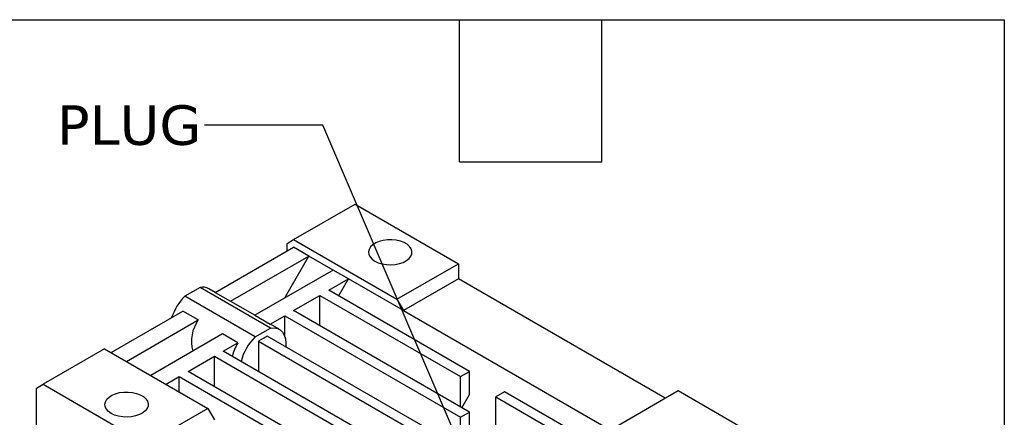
# Model space of a CAD drawing. Header units: millimetres. Extents: x 19 to 819, y 19 to 629.
# Tile 8 of 8: x 661 to 819, y 565 to 629. Entities that reach past the tile are written whole.
import ezdxf

# ---------------------------------------------------------------- set-up
doc = ezdxf.new("R2010")
doc.units = ezdxf.units.MM
doc.header["$LTSCALE"] = 3
doc.linetypes.add('SLD-Solid', pattern=[0])
doc.layers.add('TEXT', color=140, linetype='SLD-Solid', lineweight=25)
doc.styles.add('SLDTEXTSTYLE0', font='VERDANA.TTF')
doc.styles.get("Standard").update_dxf_attribs({"font": 'VERDANA.TTF'})
doc.dimstyles.new('SLDDIMSTYLE0', dxfattribs={"dimtxt": 0.18, "dimasz": 3.048, "dimexe": 0, "dimexo": 0.0625, "dimgap": 0, "dimtad": 0, "dimtih": 1, "dimtoh": 1, "dimdec": 0, "dimrnd": 1e-09, "dimzin": 0, "dimdsep": 46, "dimtxsty": 'Standard', "dimblk1": 'DOT', "dimblk2": 'DOT', "dimsah": 1, "dimcen": 0.09, "dimadec": 0, "dimazin": 0, "dimtfac": 3.048, "dimtdec": 0, "dimtofl": 0, "dimtmove": 0, "dimatfit": 3, "dimldrblk": 'DOT', "dimfxl": 0, "dimfrac": 2, "dimtolj": 1, "dimtzin": 0, "dimarcsym": 0})

# ---------------------------------------------------------------- blocks, each defined once
blk = doc.blocks.new('_Dot')
at = {"color": 0, "linetype": 'ByBlock', "lineweight": -2}
blk.add_line((-0.5, 0), (-1, 0), dxfattribs=at)
at = {"color": 0, "linetype": 'ByBlock', "const_width": 0.5}
blk.add_lwpolyline([(-0.25, 0, 1), (0.25, 0, 1)], format="xyb", close=True, dxfattribs=at)

msp = doc.modelspace()

# ---------------------------------------------------------------- linework, layer by layer
for p, q in [((704.82, 593.29), (714.72, 599.005)), ((714.72, 599.005), (731.337, 589.412)), ((703.759, 592.678), (704.82, 593.29)), ((703.759, 591.453), (703.759, 592.678)), ((704.82, 593.29), (721.437, 583.697)), ((692.215, 584.789), (704.82, 592.065)), ((707.295, 590.637), (704.82, 592.065)), ((694.69, 583.36), (707.295, 590.637)), ((703.406, 583.902), (707.295, 590.637)), ((711.184, 588.392), (707.295, 590.637)), ((721.437, 583.697), (731.337, 589.412)), ((731.337, 589.412), (731.337, 586.963)), ((711.184, 588.392), (698.579, 581.115)), ((713.659, 586.963), (711.184, 588.392)), ((710.477, 585.126), (713.659, 586.963)), ((712.068, 584.207), (713.659, 586.963)), ((722.498, 581.86), (713.659, 586.963)), ((731.337, 586.963), (722.498, 581.86)), ((764.57, 567.777), (731.337, 586.963)), ((689.794, 585.595), (687.32, 584.167)), ((701.107, 579.064), (689.794, 585.595)), ((692.216, 584.789), (691.181, 585.386)), ((692.215, 584.789), (694.69, 583.36)), ((733.104, 572.063), (710.477, 585.126)), ((698.633, 577.636), (687.32, 584.167)), ((698.58, 581.115), (694.717, 583.345)), ((704.82, 581.86), (709.063, 584.31)), ((709.063, 584.31), (731.69, 571.247)), ((709.063, 579.411), (709.063, 584.31)), ((721.437, 583.697), (722.498, 581.86)), ((675.475, 575.125), (687.019, 581.789)), ((689.494, 580.361), (687.019, 581.789)), ((733.104, 565.532), (704.82, 581.86)), ((722.498, 581.86), (755.732, 562.675)), ((677.95, 573.696), (689.494, 580.361)), ((698.579, 581.115), (701.054, 579.686)), ((701.054, 579.686), (703.406, 581.044)), ((703.406, 581.044), (731.69, 564.716)), ((703.406, 577.656), (703.406, 581.044)), ((698.633, 577.636), (701.107, 579.064)), ((702.495, 578.855), (701.081, 579.671)), ((693.383, 578.115), (681.839, 571.451)), ((695.858, 576.687), (693.383, 578.115)), ((693.506, 575.329), (695.858, 576.687)), ((700.577, 577.778), (699.163, 576.962)), ((699.163, 576.962), (699.163, 572.063)), ((699.163, 576.962), (728.155, 560.226)), ((729.569, 561.042), (700.577, 577.778)), ((674.414, 575.738), (664.515, 570.023)), ((674.414, 575.738), (691.031, 566.145)), ((721.791, 559.001), (693.506, 575.329)), ((687.85, 572.063), (692.092, 574.513)), ((692.092, 574.513), (720.376, 558.185)), ((692.092, 569.614), (692.092, 574.513)), ((710.477, 559.001), (687.85, 572.063)), ((731.69, 571.247), (733.104, 572.063)), ((733.104, 568.389), (733.104, 572.063)), ((684.314, 570.023), (686.435, 571.247)), ((686.435, 571.247), (709.063, 558.185)), ((686.435, 568.798), (686.435, 571.247)), ((731.69, 566.349), (731.69, 571.247)), ((663.454, 569.41), (664.515, 570.023)), ((663.454, 550.221), (663.454, 569.41)), ((664.515, 570.023), (681.132, 560.43)), ((738.761, 568.798), (737.347, 567.981)), ((761.389, 555.735), (738.761, 568.798)), ((756.792, 563.287), (766.692, 569.002)), ((766.692, 569.002), (783.309, 559.409)), ((731.867, 566.246), (733.104, 568.389)), ((737.347, 567.981), (759.974, 554.919)), ((737.347, 562.674), (737.347, 567.981)), ((691.031, 566.145), (681.132, 560.43)), ((691.031, 566.145), (692.092, 564.308)), ((731.69, 564.716), (733.104, 565.532)), ((733.104, 557.776), (733.104, 565.532)), ((731.69, 556.966), (731.69, 564.716))]:
    msp.add_line(p, q)
at = {"flags": 128}
for points in [[(717.902, 589.821), (718.45, 589.562), (719.078, 589.373), (719.759, 589.26), (720.465, 589.229), (721.168, 589.281), (721.838, 589.413), (722.448, 589.621), (722.973, 589.895), (723.393, 590.224), (723.688, 590.596), (723.848, 590.994), (723.866, 591.403), (723.741, 591.805), (723.479, 592.185), (723.089, 592.526), (722.588, 592.815), (721.997, 593.04), (721.339, 593.192), (720.642, 593.264), (719.934, 593.254), (719.244, 593.161), (718.601, 592.99), (718.03, 592.749), (717.555, 592.445), (717.196, 592.093), (716.967, 591.706), (716.878, 591.3), (716.931, 590.893), (717.126, 590.5), (717.454, 590.137), (717.902, 589.821)], [(701.107, 579.064), (701.682, 579.096), (702.204, 578.989), (702.659, 578.748), (703.033, 578.379), (703.316, 577.892), (703.5, 577.302), (703.58, 576.625), (703.567, 576.052)], [(675.475, 565.328), (675.028, 565.645), (674.7, 566.008), (674.505, 566.401), (674.451, 566.808), (674.541, 567.214), (674.77, 567.601), (675.129, 567.953), (675.604, 568.256), (676.174, 568.498), (676.818, 568.669), (677.508, 568.761), (678.216, 568.772), (678.913, 568.7), (679.57, 568.548), (680.162, 568.323), (680.663, 568.034), (681.052, 567.693), (681.315, 567.313), (681.44, 566.91), (681.422, 566.502), (681.262, 566.104), (680.966, 565.732), (680.547, 565.402), (680.022, 565.128), (679.411, 564.921), (678.741, 564.789), (678.039, 564.737), (677.333, 564.768), (676.652, 564.881), (676.024, 565.07), (675.475, 565.328)]]:
    msp.add_lwpolyline(points, dxfattribs=at)
for centre, radius, start, end in [((690.204, 583.608), 2.029, 61.19126, 101.66584), ((693.535, 577.96), 8.784, 135.03642, 161.54522), ((694.357, 576.898), 5.97, 144.55219, 195.03633), ((703.193, 572.35), 8.522, 149.40745, 165.40272), ((704.753, 571.49), 8.674, 134.87724, 165.36492)]:
    msp.add_arc(centre, radius, start, end)
at = {"layer": 'TEXT'}
for p, q in [((19.05, 628.65), (819.15, 628.65)), ((731.52, 605.79), (731.52, 628.65)), ((754.38, 605.79), (754.38, 628.65)), ((819.15, 628.65), (819.15, 19.05)), ((731.52, 605.79), (754.38, 605.79))]:
    msp.add_line(p, q, dxfattribs=at)

# ---------------------------------------------------------------- texts
at = {"layer": 'TEXT', "insert": (666.748, 614.876), "char_height": 6.35, "attachment_point": 1, "style": 'SLDTEXTSTYLE0'}
msp.add_mtext('PLUG', dxfattribs=at)

# ---------------------------------------------------------------- leaders
at = {"layer": 'TEXT'}
msp.add_leader([(733.769, 555.065), (709.536, 611.69), (690.486, 611.69)], dimstyle='SLDDIMSTYLE0', dxfattribs=at)

doc.saveas('drawing.dxf')
